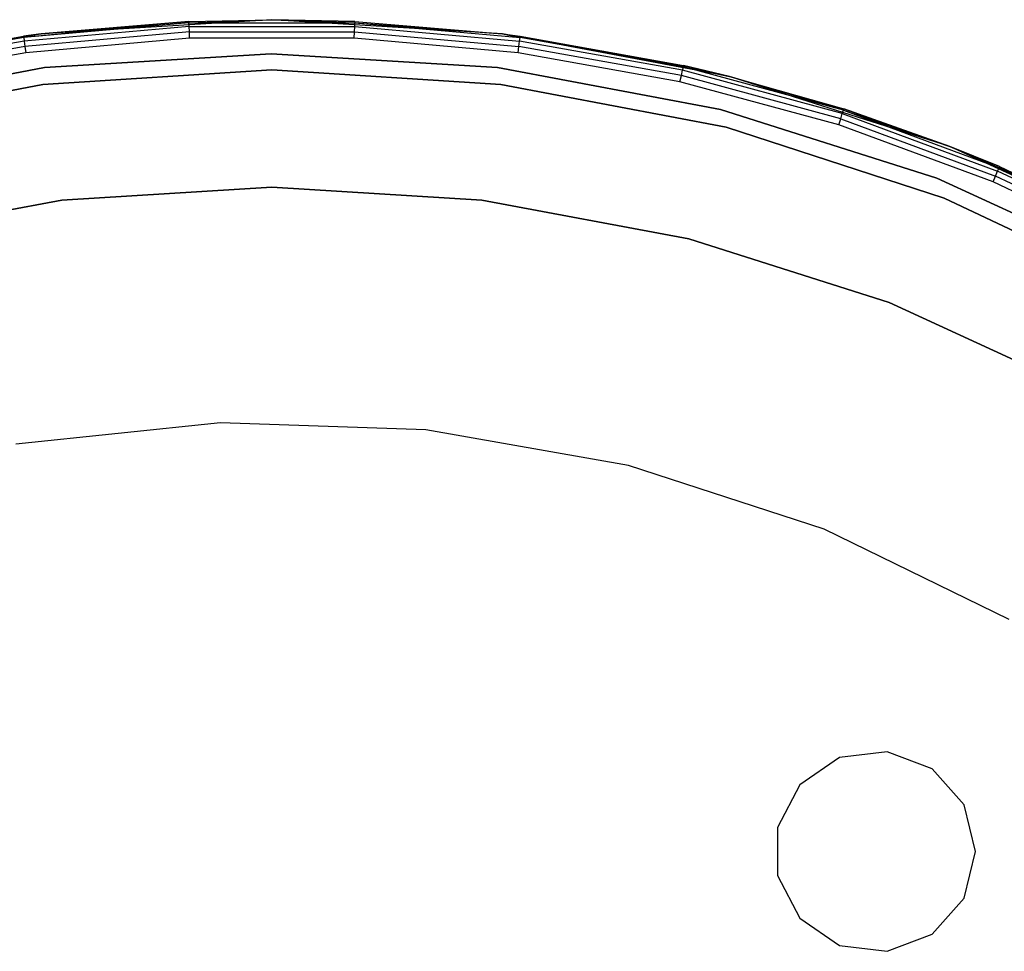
# Model space of a CAD drawing. Extents: x -3.7 to 7.5, y -5.6 to 5.6.
# Tile 14 of 15: x 1.1 to 4, y 2.8 to 5.6. Entities that reach past the tile are written whole.
import ezdxf

# ---------------------------------------------------------------- set-up
doc = ezdxf.new("R2010")
doc.units = 0
doc.header["$LTSCALE"] = 2.54
doc.layers.get('0').update_dxf_attribs({"color": 13, "linetype": 'CONTINUOUS'})

# ---------------------------------------------------------------- blocks, each defined once
blk = doc.blocks.new('Z_O_ENIE_LID_ROUND_LED_15W')
at = {"color": 0}
for p, q in [((5.4083, 5.5945, 3.788), (4.9153, 5.547, 3.8071)), ((5.4083, 5.5945, 3.788), (4.9153, 5.547, 3.8071)), ((5.4085, 5.5907, 3.8071), (4.9153, 5.547, 3.8071)), ((5.4085, 5.5907, 3.8071), (4.9153, 5.547, 3.8071)), ((5.656, 5.6, 0.238), (4.9678, 5.5576, 0.238)), ((5.656, 5.6, 0.238), (4.9678, 5.5576, 0.238)), ((4.9678, 5.5576, 3.788), (5.4083, 5.5945, 3.788)), ((5.4083, 5.5945, 3.788), (4.9678, 5.5576, 0.238)), ((5.4083, 5.5945, 3.788), (4.9678, 5.5576, 0.238)), ((4.9678, 5.5576, 3.788), (5.4083, 5.5945, 3.788)), ((5.4083, 5.5945, 3.788), (5.656, 5.6, 0.238)), ((5.4083, 5.5945, 3.788), (5.656, 5.6, 3.788)), ((5.4083, 5.5945, 3.788), (5.656, 5.6, 0.238)), ((5.4083, 5.5945, 3.788), (5.656, 5.6, 3.788)), ((5.4083, 5.5945, 3.788), (5.4085, 5.5907, 3.8071)), ((5.4083, 5.5945, 3.788), (5.4085, 5.5907, 3.8071)), ((5.4085, 5.5907, 3.8071), (5.656, 5.6, 3.788)), ((5.4085, 5.5907, 3.8071), (5.656, 5.6, 3.788)), ((5.4089, 5.5799, 3.8234), (5.4085, 5.5907, 3.8071)), ((5.4085, 5.5907, 3.8071), (5.9035, 5.5907, 3.8071)), ((5.4085, 5.5907, 3.8071), (5.9035, 5.5907, 3.8071)), ((5.4089, 5.5799, 3.8234), (5.4085, 5.5907, 3.8071)), ((5.656, 5.6, 3.788), (5.656, 5.6, 0.238)), ((5.656, 5.6, 3.788), (5.656, 5.6, 0.238)), ((5.656, 5.6, 3.788), (5.9037, 5.5945, 3.788)), ((5.9037, 5.5945, 3.788), (5.656, 5.6, 0.238)), ((5.9037, 5.5945, 3.788), (5.656, 5.6, 0.238)), ((6.3442, 5.5576, 0.238), (5.656, 5.6, 0.238)), ((6.3442, 5.5576, 0.238), (5.656, 5.6, 0.238)), ((5.656, 5.6, 3.788), (5.9037, 5.5945, 3.788)), ((5.656, 5.6, 3.788), (5.9035, 5.5907, 3.8071)), ((5.656, 5.6, 3.788), (5.9035, 5.5907, 3.8071)), ((5.9031, 5.5799, 3.8234), (5.9035, 5.5907, 3.8071)), ((5.9031, 5.5799, 3.8234), (5.9035, 5.5907, 3.8071)), ((5.9037, 5.5945, 3.788), (5.9035, 5.5907, 3.8071)), ((5.9037, 5.5945, 3.788), (5.9035, 5.5907, 3.8071)), ((5.9035, 5.5907, 3.8071), (6.3442, 5.5576, 3.788)), ((5.9035, 5.5907, 3.8071), (6.3442, 5.5576, 3.788)), ((5.9035, 5.5907, 3.8071), (6.3967, 5.547, 3.8071)), ((5.9035, 5.5907, 3.8071), (6.3967, 5.547, 3.8071)), ((5.9037, 5.5945, 3.788), (6.3442, 5.5576, 0.238)), ((5.9037, 5.5945, 3.788), (6.3442, 5.5576, 0.238)), ((5.9037, 5.5945, 3.788), (6.3442, 5.5576, 3.788)), ((5.9037, 5.5945, 3.788), (6.3442, 5.5576, 3.788)), ((4.9678, 5.5576, 0.238), (4.2901, 5.4309, 0.238)), ((4.9678, 5.5576, 0.238), (4.2901, 5.4309, 0.238)), ((4.9678, 5.5576, 0.238), (4.9148, 5.5507, 3.788)), ((4.9148, 5.5507, 3.788), (4.9678, 5.5576, 3.788)), ((4.9678, 5.5576, 0.238), (4.9148, 5.5507, 3.788)), ((4.9148, 5.5507, 3.788), (4.9678, 5.5576, 3.788)), ((4.9678, 5.5576, 3.788), (4.9153, 5.547, 3.8071)), ((4.9678, 5.5576, 3.788), (4.9153, 5.547, 3.8071)), ((5.4089, 5.5799, 3.8234), (4.9168, 5.5362, 3.8234)), ((5.4089, 5.5799, 3.8234), (4.9168, 5.5362, 3.8234)), ((5.4097, 5.5637, 3.8342), (4.9189, 5.5201, 3.8342)), ((5.4097, 5.5637, 3.8342), (4.9189, 5.5201, 3.8342)), ((4.9678, 5.5576, 0.238), (4.9678, 5.5576, 3.788)), ((4.9678, 5.5576, 0.238), (4.9678, 5.5576, 3.788)), ((5.4097, 5.5637, 3.8342), (5.4089, 5.5799, 3.8234)), ((5.4089, 5.5799, 3.8234), (5.9031, 5.5799, 3.8234)), ((5.4089, 5.5799, 3.8234), (5.9031, 5.5799, 3.8234)), ((5.4097, 5.5637, 3.8342), (5.4089, 5.5799, 3.8234)), ((5.4105, 5.5446, 3.838), (5.4097, 5.5637, 3.8342)), ((5.4097, 5.5637, 3.8342), (5.9023, 5.5637, 3.8342)), ((5.4097, 5.5637, 3.8342), (5.9023, 5.5637, 3.8342)), ((5.4105, 5.5446, 3.838), (5.4097, 5.5637, 3.8342)), ((5.9015, 5.5446, 3.838), (5.9023, 5.5637, 3.8342)), ((5.9015, 5.5446, 3.838), (5.9023, 5.5637, 3.8342)), ((5.9023, 5.5637, 3.8342), (5.9031, 5.5799, 3.8234)), ((5.9023, 5.5637, 3.8342), (5.9031, 5.5799, 3.8234)), ((5.9023, 5.5637, 3.8342), (6.3931, 5.5201, 3.8342)), ((5.9023, 5.5637, 3.8342), (6.3931, 5.5201, 3.8342)), ((5.9031, 5.5799, 3.8234), (6.3952, 5.5362, 3.8234)), ((5.9031, 5.5799, 3.8234), (6.3952, 5.5362, 3.8234)), ((7.0219, 5.4309, 0.238), (6.3442, 5.5576, 0.238)), ((6.3442, 5.5576, 0.238), (6.8849, 5.4635, 3.788)), ((6.3442, 5.5576, 0.238), (6.8849, 5.4635, 3.788)), ((6.3442, 5.5576, 0.238), (6.3972, 5.5507, 3.788)), ((6.3442, 5.5576, 3.788), (6.3442, 5.5576, 0.238)), ((6.3442, 5.5576, 3.788), (6.3442, 5.5576, 0.238)), ((6.3442, 5.5576, 3.788), (6.3972, 5.5507, 3.788)), ((6.3442, 5.5576, 0.238), (6.3972, 5.5507, 3.788)), ((7.0219, 5.4309, 0.238), (6.3442, 5.5576, 0.238)), ((6.3442, 5.5576, 3.788), (6.3972, 5.5507, 3.788)), ((6.3442, 5.5576, 3.788), (6.3967, 5.547, 3.8071)), ((6.3442, 5.5576, 3.788), (6.3967, 5.547, 3.8071)), ((4.2901, 5.4309, 0.238), (4.9148, 5.5507, 3.788)), ((4.2901, 5.4309, 0.238), (4.9148, 5.5507, 3.788)), ((4.4271, 5.4635, 3.788), (4.9148, 5.5507, 3.788)), ((4.4271, 5.4635, 3.788), (4.9148, 5.5507, 3.788)), ((4.9153, 5.547, 3.8071), (4.428, 5.4598, 3.8071)), ((4.9153, 5.547, 3.8071), (4.428, 5.4598, 3.8071)), ((4.9168, 5.5362, 3.8234), (4.4304, 5.4492, 3.8234)), ((4.9168, 5.5362, 3.8234), (4.4304, 5.4492, 3.8234)), ((4.9153, 5.547, 3.8071), (4.9148, 5.5507, 3.788)), ((4.9153, 5.547, 3.8071), (4.9148, 5.5507, 3.788)), ((4.9153, 5.547, 3.8071), (4.9168, 5.5362, 3.8234)), ((4.9153, 5.547, 3.8071), (4.9168, 5.5362, 3.8234)), ((4.9168, 5.5362, 3.8234), (4.9189, 5.5201, 3.8342)), ((4.9168, 5.5362, 3.8234), (4.9189, 5.5201, 3.8342)), ((5.4105, 5.5446, 3.838), (4.9214, 5.5012, 3.838)), ((5.4105, 5.5446, 3.838), (4.9214, 5.5012, 3.838)), ((5.9015, 5.5446, 3.838), (5.4105, 5.5446, 3.838)), ((5.9015, 5.5446, 3.838), (5.4105, 5.5446, 3.838)), ((6.3906, 5.5012, 3.838), (5.9015, 5.5446, 3.838)), ((6.3906, 5.5012, 3.838), (5.9015, 5.5446, 3.838)), ((6.3931, 5.5201, 3.8342), (6.3952, 5.5362, 3.8234)), ((6.3931, 5.5201, 3.8342), (6.3952, 5.5362, 3.8234)), ((6.3952, 5.5362, 3.8234), (6.3967, 5.547, 3.8071)), ((6.3952, 5.5362, 3.8234), (6.3967, 5.547, 3.8071)), ((6.8816, 5.4492, 3.8234), (6.3952, 5.5362, 3.8234)), ((6.8816, 5.4492, 3.8234), (6.3952, 5.5362, 3.8234)), ((6.3967, 5.547, 3.8071), (6.3972, 5.5507, 3.788)), ((6.3967, 5.547, 3.8071), (6.3972, 5.5507, 3.788)), ((6.884, 5.4598, 3.8071), (6.3967, 5.547, 3.8071)), ((6.884, 5.4598, 3.8071), (6.3967, 5.547, 3.8071)), ((6.3972, 5.5507, 3.788), (6.8849, 5.4635, 3.788)), ((6.3972, 5.5507, 3.788), (6.8849, 5.4635, 3.788)), ((4.9189, 5.5201, 3.8342), (4.4339, 5.4334, 3.8342)), ((4.9189, 5.5201, 3.8342), (4.4339, 5.4334, 3.8342)), ((4.9214, 5.5012, 3.838), (4.4381, 5.4147, 3.838)), ((4.9214, 5.5012, 3.838), (4.4381, 5.4147, 3.838)), ((4.9189, 5.5201, 3.8342), (4.9214, 5.5012, 3.838)), ((4.9189, 5.5201, 3.8342), (4.9214, 5.5012, 3.838)), ((6.3906, 5.5012, 3.838), (6.3931, 5.5201, 3.8342)), ((6.3906, 5.5012, 3.838), (6.3931, 5.5201, 3.8342)), ((6.8739, 5.4147, 3.838), (6.3906, 5.5012, 3.838)), ((6.8739, 5.4147, 3.838), (6.3906, 5.5012, 3.838)), ((6.8781, 5.4334, 3.8342), (6.3931, 5.5201, 3.8342)), ((6.8781, 5.4334, 3.8342), (6.3931, 5.5201, 3.8342)), ((4.9729, 5.407, 0.238), (5.656, 5.45, 0.238)), ((5.656, 5.45, 2.138), (4.9729, 5.407, 2.138)), ((4.9729, 5.407, 2.338), (5.656, 5.45, 2.338)), ((5.656, 5.45, 3.838), (4.9729, 5.407, 3.838)), ((5.656, 5.45, 3.838), (4.9729, 5.407, 3.838)), ((4.9729, 5.407, 0.238), (5.656, 5.45, 0.238)), ((4.9729, 5.407, 2.338), (5.656, 5.45, 2.338)), ((5.656, 5.45, 2.138), (4.9729, 5.407, 2.138)), ((5.656, 5.45, 0.238), (5.656, 5.45, 2.138)), ((5.656, 5.45, 0.238), (5.656, 5.45, 2.138)), ((5.656, 5.45, 0.238), (6.3391, 5.407, 0.238)), ((6.3391, 5.407, 2.138), (5.656, 5.45, 2.138)), ((5.656, 5.45, 2.338), (5.656, 5.45, 3.838)), ((5.656, 5.45, 2.338), (5.656, 5.45, 3.838)), ((5.656, 5.45, 2.338), (6.3391, 5.407, 2.338)), ((6.3391, 5.407, 3.838), (5.656, 5.45, 3.838)), ((6.3391, 5.407, 3.838), (5.656, 5.45, 3.838)), ((5.656, 5.45, 0.238), (6.3391, 5.407, 0.238)), ((5.656, 5.45, 2.338), (6.3391, 5.407, 2.338)), ((6.3391, 5.407, 2.138), (5.656, 5.45, 2.138)), ((6.8781, 5.4334, 3.8342), (6.8816, 5.4492, 3.8234)), ((6.8781, 5.4334, 3.8342), (6.8816, 5.4492, 3.8234)), ((6.8816, 5.4492, 3.8234), (6.884, 5.4598, 3.8071)), ((6.8816, 5.4492, 3.8234), (6.884, 5.4598, 3.8071)), ((7.3584, 5.3196, 3.8234), (6.8816, 5.4492, 3.8234)), ((7.3584, 5.3196, 3.8234), (6.8816, 5.4492, 3.8234)), ((6.8849, 5.4635, 3.788), (6.884, 5.4598, 3.8071)), ((6.8849, 5.4635, 3.788), (6.884, 5.4598, 3.8071)), ((6.884, 5.4598, 3.8071), (7.0219, 5.4309, 3.788)), ((7.3618, 5.3299, 3.8071), (6.884, 5.4598, 3.8071)), ((7.3618, 5.3299, 3.8071), (6.884, 5.4598, 3.8071)), ((6.884, 5.4598, 3.8071), (7.0219, 5.4309, 3.788)), ((7.0219, 5.4309, 0.238), (6.8849, 5.4635, 3.788)), ((6.8849, 5.4635, 3.788), (7.0219, 5.4309, 3.788)), ((7.0219, 5.4309, 0.238), (6.8849, 5.4635, 3.788)), ((6.8849, 5.4635, 3.788), (7.0219, 5.4309, 3.788)), ((4.3006, 5.2788, 0.238), (4.9729, 5.407, 0.238)), ((4.9729, 5.407, 2.138), (4.3006, 5.2788, 2.138)), ((4.3006, 5.2788, 2.338), (4.9729, 5.407, 2.338)), ((4.9729, 5.407, 3.838), (4.3006, 5.2788, 3.838)), ((4.9729, 5.407, 3.838), (4.3006, 5.2788, 3.838)), ((4.3006, 5.2788, 0.238), (4.9729, 5.407, 0.238)), ((4.3006, 5.2788, 2.338), (4.9729, 5.407, 2.338)), ((4.9729, 5.407, 2.138), (4.3006, 5.2788, 2.138)), ((4.9729, 5.407, 0.238), (4.9729, 5.407, 2.138)), ((4.9729, 5.407, 0.238), (4.9729, 5.407, 2.138)), ((4.9729, 5.407, 2.338), (4.9729, 5.407, 3.838)), ((4.9729, 5.407, 2.338), (4.9729, 5.407, 3.838)), ((6.3391, 5.407, 0.238), (6.3391, 5.407, 2.138)), ((6.3391, 5.407, 0.238), (6.3391, 5.407, 2.138)), ((6.3391, 5.407, 0.238), (7.0114, 5.2788, 0.238)), ((7.0114, 5.2788, 2.138), (6.3391, 5.407, 2.138)), ((6.3391, 5.407, 2.338), (6.3391, 5.407, 3.838)), ((6.3391, 5.407, 2.338), (6.3391, 5.407, 3.838)), ((6.3391, 5.407, 2.338), (7.0114, 5.2788, 2.338)), ((7.0114, 5.2788, 3.838), (6.3391, 5.407, 3.838)), ((7.0114, 5.2788, 3.838), (6.3391, 5.407, 3.838)), ((6.3391, 5.407, 0.238), (7.0114, 5.2788, 0.238)), ((6.3391, 5.407, 2.338), (7.0114, 5.2788, 2.338)), ((7.0114, 5.2788, 2.138), (6.3391, 5.407, 2.138)), ((6.8739, 5.4147, 3.838), (6.8781, 5.4334, 3.8342)), ((6.8739, 5.4147, 3.838), (6.8781, 5.4334, 3.8342)), ((7.3477, 5.2859, 3.838), (6.8739, 5.4147, 3.838)), ((7.3477, 5.2859, 3.838), (6.8739, 5.4147, 3.838)), ((7.3535, 5.3041, 3.8342), (6.8781, 5.4334, 3.8342)), ((7.3535, 5.3041, 3.8342), (6.8781, 5.4334, 3.8342)), ((7.679, 5.2218, 0.238), (7.0219, 5.4309, 0.238)), ((7.0219, 5.4309, 0.238), (7.3629, 5.3335, 3.788)), ((7.0219, 5.4309, 0.238), (7.3629, 5.3335, 3.788)), ((7.0219, 5.4309, 0.238), (7.0219, 5.4309, 3.788)), ((7.0219, 5.4309, 3.788), (7.3629, 5.3335, 3.788)), ((7.0219, 5.4309, 0.238), (7.0219, 5.4309, 3.788)), ((7.679, 5.2218, 0.238), (7.0219, 5.4309, 0.238)), ((7.3618, 5.3299, 3.8071), (7.0219, 5.4309, 3.788)), ((7.3618, 5.3299, 3.8071), (7.0219, 5.4309, 3.788)), ((7.0219, 5.4309, 3.788), (7.3629, 5.3335, 3.788)), ((7.3535, 5.3041, 3.8342), (7.3584, 5.3196, 3.8234)), ((7.3535, 5.3041, 3.8342), (7.3584, 5.3196, 3.8234)), ((7.3584, 5.3196, 3.8234), (7.3618, 5.3299, 3.8071)), ((7.3584, 5.3196, 3.8234), (7.3618, 5.3299, 3.8071)), ((7.3584, 5.3196, 3.8234), (7.8219, 5.1483, 3.8234)), ((7.3584, 5.3196, 3.8234), (7.8219, 5.1483, 3.8234)), ((7.3629, 5.3335, 3.788), (7.3618, 5.3299, 3.8071)), ((7.3629, 5.3335, 3.788), (7.3618, 5.3299, 3.8071)), ((7.3618, 5.3299, 3.8071), (7.679, 5.2218, 3.788)), ((7.3618, 5.3299, 3.8071), (7.679, 5.2218, 3.788)), ((7.3618, 5.3299, 3.8071), (7.8261, 5.1583, 3.8071)), ((7.3618, 5.3299, 3.8071), (7.8261, 5.1583, 3.8071)), ((7.679, 5.2218, 0.238), (7.3629, 5.3335, 3.788)), ((7.3629, 5.3335, 3.788), (7.679, 5.2218, 3.788)), ((7.679, 5.2218, 0.238), (7.3629, 5.3335, 3.788)), ((7.3629, 5.3335, 3.788), (7.679, 5.2218, 3.788)), ((7.3477, 5.2859, 3.838), (7.3535, 5.3041, 3.8342)), ((7.3477, 5.2859, 3.838), (7.3535, 5.3041, 3.8342)), ((7.3535, 5.3041, 3.8342), (7.8156, 5.1333, 3.8342)), ((7.3535, 5.3041, 3.8342), (7.8156, 5.1333, 3.8342)), ((7.0114, 5.2788, 0.238), (7.0114, 5.2788, 2.138)), ((7.0114, 5.2788, 0.238), (7.0114, 5.2788, 2.138)), ((7.0114, 5.2788, 0.238), (7.6623, 5.0673, 0.238)), ((7.6623, 5.0673, 2.138), (7.0114, 5.2788, 2.138)), ((7.0114, 5.2788, 2.338), (7.0114, 5.2788, 3.838)), ((7.0114, 5.2788, 2.338), (7.0114, 5.2788, 3.838)), ((7.0114, 5.2788, 2.338), (7.6623, 5.0673, 2.338)), ((7.6623, 5.0673, 3.838), (7.0114, 5.2788, 3.838)), ((7.6623, 5.0673, 3.838), (7.0114, 5.2788, 3.838)), ((7.0114, 5.2788, 0.238), (7.6623, 5.0673, 0.238)), ((7.0114, 5.2788, 2.338), (7.6623, 5.0673, 2.338)), ((7.6623, 5.0673, 2.138), (7.0114, 5.2788, 2.138)), ((7.8082, 5.1157, 3.838), (7.3477, 5.2859, 3.838)), ((7.8082, 5.1157, 3.838), (7.3477, 5.2859, 3.838)), ((7.679, 5.2218, 3.788), (7.8276, 5.1618, 3.788)), ((7.8276, 5.1618, 3.788), (7.679, 5.2218, 0.238)), ((7.679, 5.2218, 0.238), (7.679, 5.2218, 3.788)), ((7.8276, 5.1618, 3.788), (7.679, 5.2218, 0.238)), ((8.2753, 4.9497, 3.788), (7.679, 5.2218, 0.238)), ((8.2753, 4.9497, 3.788), (7.679, 5.2218, 0.238)), ((8.3053, 4.9337, 0.238), (7.679, 5.2218, 0.238)), ((7.679, 5.2218, 0.238), (7.679, 5.2218, 3.788)), ((8.3053, 4.9337, 0.238), (7.679, 5.2218, 0.238)), ((7.679, 5.2218, 3.788), (7.8276, 5.1618, 3.788)), ((7.679, 5.2218, 3.788), (7.8261, 5.1583, 3.8071)), ((7.679, 5.2218, 3.788), (7.8261, 5.1583, 3.8071)), ((7.8156, 5.1333, 3.8342), (7.8219, 5.1483, 3.8234)), ((7.8156, 5.1333, 3.8342), (7.8219, 5.1483, 3.8234)), ((7.8219, 5.1483, 3.8234), (7.8261, 5.1583, 3.8071)), ((7.8219, 5.1483, 3.8234), (7.8261, 5.1583, 3.8071)), ((8.2685, 4.9367, 3.8234), (7.8219, 5.1483, 3.8234)), ((8.2685, 4.9367, 3.8234), (7.8219, 5.1483, 3.8234)), ((7.8261, 5.1583, 3.8071), (7.8276, 5.1618, 3.788)), ((7.8261, 5.1583, 3.8071), (7.8276, 5.1618, 3.788)), ((8.2735, 4.9463, 3.8071), (7.8261, 5.1583, 3.8071)), ((8.2735, 4.9463, 3.8071), (7.8261, 5.1583, 3.8071)), ((7.8276, 5.1618, 3.788), (8.2753, 4.9497, 3.788)), ((7.8276, 5.1618, 3.788), (8.2753, 4.9497, 3.788)), ((7.8082, 5.1157, 3.838), (7.8156, 5.1333, 3.8342)), ((7.8082, 5.1157, 3.838), (7.8156, 5.1333, 3.8342)), ((8.2519, 4.9055, 3.838), (7.8082, 5.1157, 3.838)), ((8.2519, 4.9055, 3.838), (7.8082, 5.1157, 3.838)), ((8.2609, 4.9224, 3.8342), (7.8156, 5.1333, 3.8342)), ((8.2609, 4.9224, 3.8342), (7.8156, 5.1333, 3.8342)), ((5.0293, 5.0613, 3.6383), (5.656, 5.1, 3.6383)), ((5.656, 5.1, 2.5383), (5.0293, 5.0613, 2.5383)), ((5.0293, 5.0613, 3.6383), (5.656, 5.1, 3.6383)), ((5.656, 5.1, 2.5383), (5.0293, 5.0613, 2.5383)), ((5.656, 5.1, 3.6383), (5.656, 5.1, 2.5383)), ((5.656, 5.1, 3.6383), (6.2827, 5.0613, 3.6383)), ((6.2827, 5.0613, 2.5383), (5.656, 5.1, 2.5383)), ((5.656, 5.1, 3.6383), (5.656, 5.1, 2.5383)), ((5.656, 5.1, 3.6383), (6.2827, 5.0613, 3.6383)), ((6.2827, 5.0613, 2.5383), (5.656, 5.1, 2.5383)), ((4.412, 4.946, 3.6383), (5.0293, 5.0613, 3.6383)), ((5.0293, 5.0613, 2.5383), (4.412, 4.946, 2.5383)), ((4.412, 4.946, 3.6383), (5.0293, 5.0613, 3.6383)), ((5.0293, 5.0613, 2.5383), (4.412, 4.946, 2.5383)), ((5.0293, 5.0613, 3.6383), (5.0293, 5.0613, 2.5383)), ((5.0293, 5.0613, 3.6383), (5.0293, 5.0613, 2.5383)), ((6.2827, 5.0613, 3.6383), (6.2827, 5.0613, 2.5383)), ((6.2827, 5.0613, 3.6383), (6.9, 4.946, 3.6383)), ((6.9, 4.946, 2.5383), (6.2827, 5.0613, 2.5383)), ((6.2827, 5.0613, 3.6383), (6.2827, 5.0613, 2.5383)), ((6.2827, 5.0613, 3.6383), (6.9, 4.946, 3.6383)), ((6.9, 4.946, 2.5383), (6.2827, 5.0613, 2.5383)), ((7.6623, 5.0673, 0.238), (7.6623, 5.0673, 2.138)), ((7.6623, 5.0673, 0.238), (7.6623, 5.0673, 2.138)), ((7.6623, 5.0673, 0.238), (8.2816, 4.7759, 0.238)), ((8.2816, 4.7759, 2.138), (7.6623, 5.0673, 2.138)), ((7.6623, 5.0673, 2.338), (7.6623, 5.0673, 3.838)), ((7.6623, 5.0673, 2.338), (7.6623, 5.0673, 3.838)), ((7.6623, 5.0673, 2.338), (8.2816, 4.7759, 2.338)), ((8.2816, 4.7759, 3.838), (7.6623, 5.0673, 3.838)), ((8.2816, 4.7759, 3.838), (7.6623, 5.0673, 3.838)), ((7.6623, 5.0673, 0.238), (8.2816, 4.7759, 0.238)), ((7.6623, 5.0673, 2.338), (8.2816, 4.7759, 2.338)), ((8.2816, 4.7759, 2.138), (7.6623, 5.0673, 2.138)), ((6.9, 4.946, 3.6383), (6.9, 4.946, 2.5383)), ((6.9, 4.946, 3.6383), (7.4983, 4.7556, 3.6383)), ((7.4983, 4.7556, 2.5383), (6.9, 4.946, 2.5383)), ((6.9, 4.946, 3.6383), (6.9, 4.946, 2.5383)), ((6.9, 4.946, 3.6383), (7.4983, 4.7556, 3.6383)), ((7.4983, 4.7556, 2.5383), (6.9, 4.946, 2.5383)), ((7.4983, 4.7556, 3.6383), (7.4983, 4.7556, 2.5383)), ((7.4983, 4.7556, 3.6383), (8.0688, 4.4932, 3.6383)), ((8.0688, 4.4932, 2.5383), (7.4983, 4.7556, 2.5383)), ((7.4983, 4.7556, 3.6383), (7.4983, 4.7556, 2.5383)), ((7.4983, 4.7556, 3.6383), (8.0688, 4.4932, 3.6383)), ((8.0688, 4.4932, 2.5383), (7.4983, 4.7556, 2.5383)), ((5.5024, 4.3973, 2.138), (4.8919, 4.3332, 2.138)), ((5.5024, 4.3973, 0.038), (4.8919, 4.3332, 0.038)), ((5.5024, 4.3973, 2.138), (4.8919, 4.3332, 2.138)), ((5.5024, 4.3973, 0.038), (4.8919, 4.3332, 0.038)), ((6.1159, 4.3759, 2.138), (5.5024, 4.3973, 2.138)), ((6.1159, 4.3759, 0.038), (5.5024, 4.3973, 0.038)), ((5.5024, 4.3973, 0.038), (5.5024, 4.3973, 2.138)), ((6.1159, 4.3759, 2.138), (5.5024, 4.3973, 2.138)), ((5.5024, 4.3973, 0.038), (5.5024, 4.3973, 2.138)), ((6.1159, 4.3759, 0.038), (5.5024, 4.3973, 0.038)), ((6.7205, 4.2693, 2.138), (6.1159, 4.3759, 2.138)), ((6.7205, 4.2693, 0.038), (6.1159, 4.3759, 0.038)), ((6.1159, 4.3759, 0.038), (6.1159, 4.3759, 2.138)), ((6.7205, 4.2693, 2.138), (6.1159, 4.3759, 2.138)), ((6.1159, 4.3759, 0.038), (6.1159, 4.3759, 2.138)), ((6.7205, 4.2693, 0.038), (6.1159, 4.3759, 0.038)), ((7.3043, 4.0796, 2.138), (6.7205, 4.2693, 2.138)), ((7.3043, 4.0796, 0.038), (6.7205, 4.2693, 0.038)), ((6.7205, 4.2693, 0.038), (6.7205, 4.2693, 2.138)), ((7.3043, 4.0796, 2.138), (6.7205, 4.2693, 2.138)), ((6.7205, 4.2693, 0.038), (6.7205, 4.2693, 2.138)), ((7.3043, 4.0796, 0.038), (6.7205, 4.2693, 0.038)), ((7.856, 3.8105, 2.138), (7.3043, 4.0796, 2.138)), ((7.856, 3.8105, 0.038), (7.3043, 4.0796, 0.038)), ((7.3043, 4.0796, 0.038), (7.3043, 4.0796, 2.138)), ((7.856, 3.8105, 2.138), (7.3043, 4.0796, 2.138)), ((7.3043, 4.0796, 0.038), (7.3043, 4.0796, 2.138)), ((7.856, 3.8105, 0.038), (7.3043, 4.0796, 0.038)), ((7.4922, 3.4155, 0.038), (7.3496, 3.3982, 0.038)), ((7.4922, 3.4155, 0.038), (7.3496, 3.3982, 0.038)), ((7.4922, 3.4155, 0.338), (7.3496, 3.3982, 0.338)), ((7.4922, 3.4155, 0.338), (7.3496, 3.3982, 0.338)), ((7.6264, 3.3646, 0.038), (7.4922, 3.4155, 0.038)), ((7.4922, 3.4155, 0.038), (7.4922, 3.4155, 0.338)), ((7.4922, 3.4155, 0.038), (7.4922, 3.4155, 0.338)), ((7.6264, 3.3646, 0.038), (7.4922, 3.4155, 0.038)), ((7.6264, 3.3646, 0.338), (7.4922, 3.4155, 0.338)), ((7.6264, 3.3646, 0.338), (7.4922, 3.4155, 0.338)), ((7.3496, 3.3982, 0.038), (7.2314, 3.3166, 0.038)), ((7.3496, 3.3982, 0.038), (7.2314, 3.3166, 0.038)), ((7.3496, 3.3982, 0.338), (7.2314, 3.3166, 0.338)), ((7.3496, 3.3982, 0.338), (7.2314, 3.3166, 0.338)), ((7.3496, 3.3982, 0.038), (7.3496, 3.3982, 0.338)), ((7.3496, 3.3982, 0.038), (7.3496, 3.3982, 0.338)), ((7.7216, 3.2571, 0.038), (7.6264, 3.3646, 0.038)), ((7.6264, 3.3646, 0.038), (7.6264, 3.3646, 0.338)), ((7.6264, 3.3646, 0.038), (7.6264, 3.3646, 0.338)), ((7.7216, 3.2571, 0.038), (7.6264, 3.3646, 0.038)), ((7.7216, 3.2571, 0.338), (7.6264, 3.3646, 0.338)), ((7.7216, 3.2571, 0.338), (7.6264, 3.3646, 0.338)), ((7.2314, 3.3166, 0.038), (7.1647, 3.1895, 0.038)), ((7.2314, 3.3166, 0.038), (7.1647, 3.1895, 0.038)), ((7.2314, 3.3166, 0.338), (7.1647, 3.1895, 0.338)), ((7.2314, 3.3166, 0.338), (7.1647, 3.1895, 0.338)), ((7.2314, 3.3166, 0.038), (7.2314, 3.3166, 0.338)), ((7.2314, 3.3166, 0.038), (7.2314, 3.3166, 0.338)), ((7.756, 3.1177, 0.038), (7.7216, 3.2571, 0.038)), ((7.7216, 3.2571, 0.038), (7.7216, 3.2571, 0.338)), ((7.7216, 3.2571, 0.038), (7.7216, 3.2571, 0.338)), ((7.756, 3.1177, 0.038), (7.7216, 3.2571, 0.038)), ((7.756, 3.1177, 0.338), (7.7216, 3.2571, 0.338)), ((7.756, 3.1177, 0.338), (7.7216, 3.2571, 0.338)), ((7.1647, 3.1895, 0.038), (7.1647, 3.0459, 0.038)), ((7.1647, 3.1895, 0.038), (7.1647, 3.0459, 0.038)), ((7.1647, 3.1895, 0.038), (7.1647, 3.1895, 0.338)), ((7.1647, 3.1895, 0.338), (7.1647, 3.0459, 0.338)), ((7.1647, 3.1895, 0.038), (7.1647, 3.1895, 0.338)), ((7.1647, 3.1895, 0.338), (7.1647, 3.0459, 0.338)), ((7.7216, 2.9783, 0.038), (7.756, 3.1177, 0.038)), ((7.7216, 2.9783, 0.038), (7.756, 3.1177, 0.038)), ((7.7216, 2.9783, 0.338), (7.756, 3.1177, 0.338)), ((7.7216, 2.9783, 0.338), (7.756, 3.1177, 0.338)), ((7.756, 3.1177, 0.338), (7.756, 3.1177, 0.038)), ((7.756, 3.1177, 0.338), (7.756, 3.1177, 0.038)), ((7.1647, 3.0459, 0.038), (7.2314, 2.9188, 0.038)), ((7.1647, 3.0459, 0.038), (7.2314, 2.9188, 0.038)), ((7.1647, 3.0459, 0.038), (7.1647, 3.0459, 0.338)), ((7.1647, 3.0459, 0.338), (7.2314, 2.9188, 0.338)), ((7.1647, 3.0459, 0.038), (7.1647, 3.0459, 0.338)), ((7.1647, 3.0459, 0.338), (7.2314, 2.9188, 0.338)), ((7.6264, 2.8708, 0.038), (7.7216, 2.9783, 0.038)), ((7.6264, 2.8708, 0.038), (7.7216, 2.9783, 0.038)), ((7.6264, 2.8708, 0.338), (7.7216, 2.9783, 0.338)), ((7.6264, 2.8708, 0.338), (7.7216, 2.9783, 0.338)), ((7.7216, 2.9783, 0.038), (7.7216, 2.9783, 0.338)), ((7.7216, 2.9783, 0.038), (7.7216, 2.9783, 0.338)), ((7.2314, 2.9188, 0.038), (7.3496, 2.8372, 0.038)), ((7.2314, 2.9188, 0.038), (7.3496, 2.8372, 0.038)), ((7.2314, 2.9188, 0.038), (7.2314, 2.9188, 0.338)), ((7.2314, 2.9188, 0.338), (7.3496, 2.8372, 0.338)), ((7.2314, 2.9188, 0.038), (7.2314, 2.9188, 0.338)), ((7.2314, 2.9188, 0.338), (7.3496, 2.8372, 0.338)), ((7.4922, 2.8199, 0.038), (7.6264, 2.8708, 0.038)), ((7.4922, 2.8199, 0.038), (7.6264, 2.8708, 0.038)), ((7.4922, 2.8199, 0.338), (7.6264, 2.8708, 0.338)), ((7.4922, 2.8199, 0.338), (7.6264, 2.8708, 0.338)), ((7.6264, 2.8708, 0.038), (7.6264, 2.8708, 0.338)), ((7.6264, 2.8708, 0.038), (7.6264, 2.8708, 0.338)), ((7.3496, 2.8372, 0.038), (7.4922, 2.8199, 0.038)), ((7.3496, 2.8372, 0.038), (7.4922, 2.8199, 0.038)), ((7.3496, 2.8372, 0.038), (7.3496, 2.8372, 0.338)), ((7.3496, 2.8372, 0.338), (7.4922, 2.8199, 0.338)), ((7.3496, 2.8372, 0.038), (7.3496, 2.8372, 0.338)), ((7.3496, 2.8372, 0.338), (7.4922, 2.8199, 0.338)), ((7.4922, 2.8199, 0.038), (7.4922, 2.8199, 0.338)), ((7.4922, 2.8199, 0.038), (7.4922, 2.8199, 0.338))]:
    blk.add_line(p, q, dxfattribs=at)

msp = doc.modelspace()

# ---------------------------------------------------------------- linework, layer by layer
at = {"color": 0}
for p, q in [((1.1775, 5.4569, 3.7968), (1.8534, 5.4985, 3.7968)), ((1.8534, 5.4985, 2.2968), (1.1775, 5.4569, 2.2968)), ((1.8534, 5.4985, 2.2968), (1.1775, 5.4569, 2.2968)), ((1.1775, 5.4569, 3.7968), (1.8534, 5.4985, 3.7968)), ((1.8534, 5.4985, 3.7968), (1.8534, 5.4985, 2.2968)), ((2.5293, 5.4569, 2.2968), (1.8534, 5.4985, 2.2968)), ((1.8534, 5.4985, 3.7968), (2.5293, 5.4569, 3.7968)), ((1.8534, 5.4985, 3.7968), (2.5293, 5.4569, 3.7968)), ((2.5293, 5.4569, 2.2968), (1.8534, 5.4985, 2.2968)), ((1.8534, 5.4985, 3.7968), (1.8534, 5.4985, 2.2968)), ((1.1775, 5.4569, 2.2968), (0.5118, 5.3324, 2.2968)), ((0.5118, 5.3324, 3.7968), (1.1775, 5.4569, 3.7968)), ((0.5118, 5.3324, 3.7968), (1.1775, 5.4569, 3.7968)), ((1.1775, 5.4569, 2.2968), (0.5118, 5.3324, 2.2968)), ((1.1775, 5.4569, 3.7968), (1.1775, 5.4569, 2.2968)), ((1.1775, 5.4569, 3.7968), (1.1775, 5.4569, 2.2968)), ((3.1949, 5.3324, 2.2968), (2.5293, 5.4569, 2.2968)), ((2.5293, 5.4569, 3.7968), (3.1949, 5.3324, 3.7968)), ((2.5293, 5.4569, 3.7968), (2.5293, 5.4569, 2.2968)), ((2.5293, 5.4569, 3.7968), (3.1949, 5.3324, 3.7968)), ((3.1949, 5.3324, 2.2968), (2.5293, 5.4569, 2.2968)), ((2.5293, 5.4569, 3.7968), (2.5293, 5.4569, 2.2968)), ((3.8402, 5.1271, 2.2968), (3.1949, 5.3324, 2.2968)), ((3.1949, 5.3324, 3.7968), (3.8402, 5.1271, 3.7968)), ((3.1949, 5.3324, 3.7968), (3.8402, 5.1271, 3.7968)), ((3.8402, 5.1271, 2.2968), (3.1949, 5.3324, 2.2968)), ((3.1949, 5.3324, 3.7968), (3.1949, 5.3324, 2.2968)), ((3.1949, 5.3324, 3.7968), (3.1949, 5.3324, 2.2968)), ((4.4554, 4.8441, 2.2968), (3.8402, 5.1271, 2.2968)), ((3.8402, 5.1271, 3.7968), (4.4554, 4.8441, 3.7968)), ((3.8402, 5.1271, 3.7968), (3.8402, 5.1271, 2.2968)), ((3.8402, 5.1271, 3.7968), (4.4554, 4.8441, 3.7968)), ((4.4554, 4.8441, 2.2968), (3.8402, 5.1271, 2.2968)), ((3.8402, 5.1271, 3.7968), (3.8402, 5.1271, 2.2968))]:
    msp.add_line(p, q, dxfattribs=at)

# ---------------------------------------------------------------- block references
msp.add_blockref('Z_O_ENIE_LID_ROUND_LED_15W', (-3.8, 0), dxfattribs=at)

doc.saveas('drawing.dxf')
